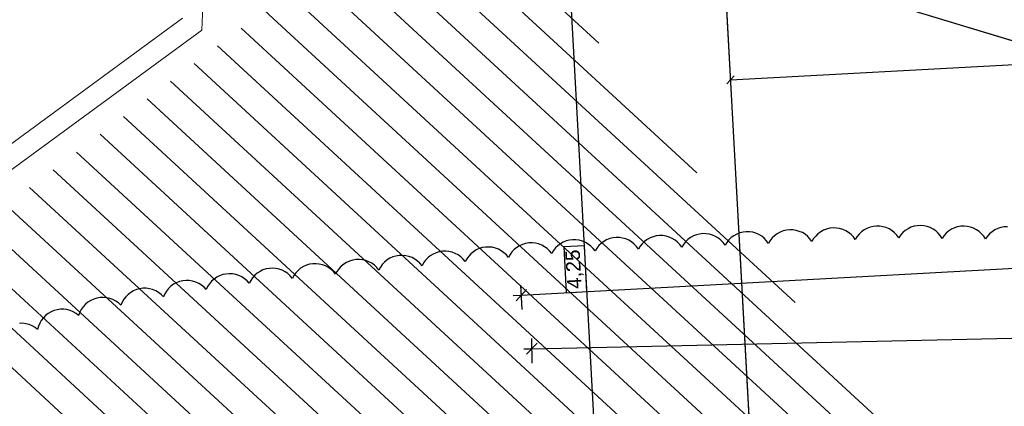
# Model space of a CAD drawing. Extents: x -779 to 790, y -208 to 633.
# Tile 127 of 232: x -424 to -288, y 450 to 504. Entities that reach past the tile are written whole.
import ezdxf
from ezdxf.lldxf.tags import DXFTag

# ---------------------------------------------------------------- set-up
doc = ezdxf.new("R2010")
doc.units = 0
doc.layers.get('0').update_dxf_attribs({"lineweight": 25})
for name, color, linetype, lineweight, true_color in [('02 Raster Bemaßung', 7, 'Continuous', 25, 0x848484), ('02 Raster Gebäude-A07F5V4QWF', 7, 'Continuous', 25, 0x848484), ('10 Wege Bestand - 2D', 9, 'Continuous', 18, 0x808080), ('30 Baugrubenplanung - Bemaßung', 7, 'Continuous', 25, 0x848484), ('91 Aufstellflächen Feuerwehr', 9, 'Continuous', 18, 0x808080), ('S_Mass', 150, 'Continuous', 25, 0x007fff), ('X_Aenderungen', 6, 'Continuous', 25, 0xff00ff)]:
    doc.layers.add(name, color=color, linetype=linetype, lineweight=lineweight, true_color=true_color)
doc.layers.add('02 Raster Gebäude-A07F5V53WF', color=7, linetype='Continuous', lineweight=13)
doc.layers.add('X_Allgemein', color=7, linetype='Continuous', lineweight=25)
doc.styles.get("Standard").update_dxf_attribs({"font": 'arial.ttf'})
tags = doc.linetypes.add('Raster-A07F5V4TWF', pattern=[0.2, 0.1, -0.05, 0, -0.05]).pattern_tags.tags
tags[10:11] = [DXFTag(74, 4), DXFTag(75, 0), DXFTag(340, '0'), DXFTag(46, 1.0), DXFTag(50, 0.0), DXFTag(44, 0.0), DXFTag(45, 0.0)]
tags[8:9] = [DXFTag(74, 4), DXFTag(75, 0), DXFTag(340, '0'), DXFTag(46, 1.0), DXFTag(50, 0.0), DXFTag(44, 0.0), DXFTag(45, 0.0)]
tags[6:7] = [DXFTag(74, 4), DXFTag(75, 0), DXFTag(340, '0'), DXFTag(46, 1.0), DXFTag(50, 0.0), DXFTag(44, 0.0), DXFTag(45, 0.0)]
tags[4:5] = [DXFTag(74, 4), DXFTag(75, 0), DXFTag(340, '0'), DXFTag(46, 1.0), DXFTag(50, 0.0), DXFTag(44, 0.0), DXFTag(45, 0.0)]
tags = doc.linetypes.add('Raster-A07F5V57WF', pattern=[0.2, 0.1, -0.05, 0, -0.05]).pattern_tags.tags
tags[10:11] = [DXFTag(74, 4), DXFTag(75, 0), DXFTag(340, '0'), DXFTag(46, 1.0), DXFTag(50, 0.0), DXFTag(44, 0.0), DXFTag(45, 0.0)]
tags[8:9] = [DXFTag(74, 4), DXFTag(75, 0), DXFTag(340, '0'), DXFTag(46, 1.0), DXFTag(50, 0.0), DXFTag(44, 0.0), DXFTag(45, 0.0)]
tags[6:7] = [DXFTag(74, 4), DXFTag(75, 0), DXFTag(340, '0'), DXFTag(46, 1.0), DXFTag(50, 0.0), DXFTag(44, 0.0), DXFTag(45, 0.0)]
tags[4:5] = [DXFTag(74, 4), DXFTag(75, 0), DXFTag(340, '0'), DXFTag(46, 1.0), DXFTag(50, 0.0), DXFTag(44, 0.0), DXFTag(45, 0.0)]
tags = doc.linetypes.add('Wipeout_Contour-A07F5V4SWF', pattern=[1, 0, -1]).pattern_tags.tags
tags[6:7] = [DXFTag(74, 4), DXFTag(75, 0), DXFTag(340, '0'), DXFTag(46, 1.0), DXFTag(50, 0.0), DXFTag(44, 0.0), DXFTag(45, 0.0)]
tags[4:5] = [DXFTag(74, 4), DXFTag(75, 0), DXFTag(340, '0'), DXFTag(46, 1.0), DXFTag(50, 0.0), DXFTag(44, 0.0), DXFTag(45, 0.0)]

# ---------------------------------------------------------------- blocks, each defined once
blk = doc.blocks.new('Referenz-A07F5V4VWF', base_point=(-401.42, -176.34))
at = {"layer": '02 Raster Bemaßung', "color": 0, "lineweight": -2}
blk.add_line((-347.73, 511.63), (-343.08, 426.72), dxfattribs=at)
at = {"layer": '02 Raster Bemaßung', "color": 0, "linetype": 'Wipeout_Contour-A07F5V4SWF', "lineweight": -2, "ltscale": 1.625}
for p, q in [((-345.55, 472.34), (-348.4, 472.18)), ((-345.2, 466.01), (-345.55, 472.34)), ((-348.4, 472.18), (-348.06, 465.86)), ((-348.06, 465.86), (-345.2, 466.01))]:
    blk.add_line(p, q, dxfattribs=at)
at = {"layer": '02 Raster Gebäude-A07F5V4QWF', "color": 0, "linetype": 'Raster-A07F5V4TWF', "lineweight": -2, "ltscale": 187.5}
for p, q in [((-327.56, 535.33), (-302.34, 74.48)), ((458.12, 274.96), (-306.45, 506.77))]:
    blk.add_line(p, q, dxfattribs=at)
at = {"layer": '30 Baugrubenplanung - Bemaßung', "color": 0, "lineweight": -2}
for p, q in [((-354.27, 465.52), (240.22, 498.05)), ((-354.16, 463.52), (-354.34, 466.92)), ((-355.39, 465.45), (-354.27, 465.52)), ((-353.56, 466.31), (-354.97, 464.73)), ((-352.8, 458.11), (-144.1, 462.73)), ((-352.07, 458.88), (-353.54, 457.35)), ((-352.76, 456.11), (-352.83, 459.52)), ((-353.93, 458.09), (-352.8, 458.11))]:
    blk.add_line(p, q, dxfattribs=at)
at = {"layer": '02 Raster Bemaßung', "color": 0, "linetype": 'ByBlock', "lineweight": -2, "ltscale": 2.25, "insert": (-347.91, 466.33), "char_height": 2.0003, "attachment_point": 1, "rotation": 93.132}
blk.add_mtext('{\\fArial;4,25}', dxfattribs=at)
blk = doc.blocks.new('Polylinie-A07F5V4XWF', base_point=(-290.57, 305.48))
at = {"color": 0, "linetype": 'ByBlock', "lineweight": -2, "ltscale": 0.25}
for points in [[(-288.96, 421.54), (-290.57, 421.54), (-252.53, 462.7)], [(-290.57, 421.54), (-252.53, 462.7), (-254.13, 462.7)]]:
    blk.add_solid(points, dxfattribs=at)
blk = doc.blocks.new('Referenz-A07F5V59WF', base_point=(-759.5, -206.19))
at = {"layer": '02 Raster Gebäude-A07F5V53WF', "color": 0, "linetype": 'Raster-A07F5V57WF', "ltscale": 117.000008}
for p, q in [((-327.53, 535.31), (-290.82, -135.32)), ((458.01, 274.99), (-306.42, 506.75))]:
    blk.add_line(p, q, dxfattribs=at)
at = {"layer": '10 Wege Bestand - 2D', "color": 0, "linetype": 'Continuous', "ltscale": 162.000017}
for p, q in [((-398.41, 502.16), (-397.25, 530.45)), ((-532.79, 407.26), (-401.08, 503.82)), ((-531.7, 404.44), (-398.41, 502.16))]:
    blk.add_line(p, q, dxfattribs=at)
at = {"layer": '91 Aufstellflächen Feuerwehr', "color": 0, "linetype": 'Continuous', "ltscale": 162.000017}
for p, q in [((-343.55, 500.37), (-367.02, 522.01)), ((-329.99, 482.42), (-370.27, 519.57)), ((-316.43, 464.48), (-373.52, 517.12)), ((-302.87, 446.53), (-376.77, 514.67)), ((-298.14, 436.73), (-380.01, 512.23)), ((-301.38, 434.28), (-383.26, 509.78)), ((-304.62, 431.82), (-386.51, 507.33)), ((-307.86, 429.37), (-389.75, 504.89)), ((-311.1, 426.92), (-393, 502.44)), ((-314.34, 424.47), (-396.25, 499.99)), ((-317.58, 422.02), (-399.49, 497.55)), ((-320.83, 419.57), (-402.74, 495.1)), ((-324.07, 417.11), (-405.99, 492.65)), ((-327.31, 414.66), (-409.23, 490.21)), ((-330.55, 412.21), (-412.48, 487.76)), ((-333.79, 409.76), (-415.73, 485.31)), ((-337.03, 407.31), (-418.97, 482.87)), ((-340.27, 404.85), (-422.22, 480.42)), ((-343.51, 402.4), (-425.47, 477.97)), ((-346.76, 399.95), (-428.72, 475.53)), ((-350, 397.5), (-431.96, 473.08)), ((-353.24, 395.05), (-435.21, 470.63)), ((-356.48, 392.59), (-438.46, 468.19))]:
    blk.add_line(p, q, dxfattribs=at)
blk = doc.blocks.new('Maß-A07F5VB7WF', base_point=(-325.88, 493.28))
at = {"color": 0, "linetype": 'ByBlock', "lineweight": -2, "ltscale": 0.25}
for p, q in [((-325.23, 493.28), (-325.88, 505.12)), ((-325.34, 495.28), (-148.96, 504.93)), ((-324.84, 495.83), (-325.84, 494.72))]:
    blk.add_line(p, q, dxfattribs=at)
blk = doc.blocks.new('Revisionswolke-A07F5VCJWF', base_point=(-672.16, -64.46))
at = {"color": 0, "linetype": 'ByBlock', "lineweight": -2, "ltscale": 0.25}
for p, q in [((-305.63, 475.02), (-306.07, 474.91)), ((-305.18, 475.07), (-305.63, 475.02)), ((-304.72, 475.05), (-305.18, 475.07)), ((-304.28, 474.98), (-304.72, 475.05)), ((-303.84, 474.86), (-304.28, 474.98)), ((-299.98, 475.04), (-300.41, 474.9)), ((-299.54, 475.12), (-299.98, 475.04)), ((-299.08, 475.15), (-299.54, 475.12)), ((-298.63, 475.11), (-299.08, 475.15)), ((-298.19, 475.01), (-298.63, 475.11)), ((-297.76, 474.86), (-298.19, 475.01)), ((-293.98, 474.96), (-294.41, 474.82)), ((-293.54, 475.04), (-293.98, 474.96)), ((-293.08, 475.06), (-293.54, 475.04)), ((-292.63, 475.02), (-293.08, 475.06)), ((-292.19, 474.93), (-292.63, 475.02)), ((-287.54, 474.95), (-287.98, 474.87)), ((-287.08, 474.98), (-287.54, 474.95)), ((-336.05, 473.6), (-336.47, 473.43)), ((-335.61, 473.71), (-336.05, 473.6)), ((-335.16, 473.76), (-335.61, 473.71)), ((-334.71, 473.75), (-335.16, 473.76)), ((-334.26, 473.68), (-334.71, 473.75)), ((-333.82, 473.55), (-334.26, 473.68)), ((-330.48, 473.7), (-330.88, 473.48)), ((-330.06, 473.86), (-330.48, 473.7)), ((-329.62, 473.97), (-330.06, 473.86)), ((-329.17, 474.02), (-329.62, 473.97)), ((-328.71, 474.01), (-329.17, 474.02)), ((-328.26, 473.94), (-328.71, 474.01)), ((-327.83, 473.81), (-328.26, 473.94)), ((-327.41, 473.63), (-327.83, 473.81)), ((-327.03, 473.4), (-327.41, 473.63)), ((-324.88, 473.74), (-325.25, 473.48)), ((-324.48, 473.96), (-324.88, 473.74)), ((-324.06, 474.13), (-324.48, 473.96)), ((-323.62, 474.23), (-324.06, 474.13)), ((-323.17, 474.28), (-323.62, 474.23)), ((-322.72, 474.27), (-323.17, 474.28)), ((-322.27, 474.21), (-322.72, 474.27)), ((-321.83, 474.08), (-322.27, 474.21)), ((-321.42, 473.9), (-321.83, 474.08)), ((-321.03, 473.66), (-321.42, 473.9)), ((-320.68, 473.38), (-321.03, 473.66)), ((-319.25, 473.74), (-319.58, 473.43)), ((-318.89, 474.01), (-319.25, 473.74)), ((-318.49, 474.23), (-318.89, 474.01)), ((-318.07, 474.39), (-318.49, 474.23)), ((-317.63, 474.5), (-318.07, 474.39)), ((-317.17, 474.55), (-317.63, 474.5)), ((-316.72, 474.54), (-317.17, 474.55)), ((-316.27, 474.47), (-316.72, 474.54)), ((-315.84, 474.34), (-316.27, 474.47)), ((-315.42, 474.16), (-315.84, 474.34)), ((-315.04, 473.93), (-315.42, 474.16)), ((-314.68, 473.64), (-315.04, 473.93)), ((-314.37, 473.31), (-314.68, 473.64)), ((-313.58, 473.69), (-313.87, 473.34)), ((-313.26, 474), (-313.58, 473.69)), ((-312.89, 474.27), (-313.26, 474)), ((-312.49, 474.49), (-312.89, 474.27)), ((-312.07, 474.65), (-312.49, 474.49)), ((-311.63, 474.76), (-312.07, 474.65)), ((-311.18, 474.81), (-311.63, 474.76)), ((-310.73, 474.8), (-311.18, 474.81)), ((-310.28, 474.73), (-310.73, 474.8)), ((-309.84, 474.61), (-310.28, 474.73)), ((-309.43, 474.42), (-309.84, 474.61)), ((-309.04, 474.19), (-309.43, 474.42)), ((-308.69, 473.91), (-309.04, 474.19)), ((-308.37, 473.58), (-308.69, 473.91)), ((-307.87, 473.6), (-308.11, 473.21)), ((-307.58, 473.95), (-307.87, 473.6)), ((-307.26, 474.26), (-307.58, 473.95)), ((-306.89, 474.53), (-307.26, 474.26)), ((-306.49, 474.75), (-306.89, 474.53)), ((-306.07, 474.91), (-306.49, 474.75)), ((-303.43, 474.67), (-303.84, 474.86)), ((-303.04, 474.44), (-303.43, 474.67)), ((-302.69, 474.15), (-303.04, 474.44)), ((-302.38, 473.82), (-302.69, 474.15)), ((-302.11, 473.46), (-302.38, 473.82)), ((-301.85, 473.83), (-302.11, 473.46)), ((-301.55, 474.17), (-301.85, 473.83)), ((-301.2, 474.46), (-301.55, 474.17)), ((-300.82, 474.71), (-301.2, 474.46)), ((-300.41, 474.9), (-300.82, 474.71)), ((-297.36, 474.66), (-297.76, 474.86)), ((-296.99, 474.4), (-297.36, 474.66)), ((-296.65, 474.1), (-296.99, 474.4)), ((-296.36, 473.75), (-296.65, 474.1)), ((-296.11, 473.37), (-296.36, 473.75)), ((-295.85, 473.74), (-296.11, 473.37)), ((-295.55, 474.08), (-295.85, 473.74)), ((-295.2, 474.37), (-295.55, 474.08)), ((-294.82, 474.62), (-295.2, 474.37)), ((-294.41, 474.82), (-294.82, 474.62)), ((-291.76, 474.78), (-292.19, 474.93)), ((-291.36, 474.57), (-291.76, 474.78)), ((-290.98, 474.31), (-291.36, 474.57)), ((-290.65, 474.01), (-290.98, 474.31)), ((-290.35, 473.67), (-290.65, 474.01)), ((-290.11, 473.29), (-290.35, 473.67)), ((-289.85, 473.66), (-290.11, 473.29)), ((-289.55, 474), (-289.85, 473.66)), ((-289.2, 474.29), (-289.55, 474)), ((-288.82, 474.54), (-289.2, 474.29)), ((-288.41, 474.73), (-288.82, 474.54)), ((-287.98, 474.87), (-288.41, 474.73)), ((-354.52, 472.34), (-354.9, 472.11)), ((-354.1, 472.53), (-354.52, 472.34)), ((-353.67, 472.66), (-354.1, 472.53)), ((-353.22, 472.73), (-353.67, 472.66)), ((-352.77, 472.75), (-353.22, 472.73)), ((-352.32, 472.7), (-352.77, 472.75)), ((-351.88, 472.6), (-352.32, 472.7)), ((-351.45, 472.44), (-351.88, 472.6)), ((-351.05, 472.22), (-351.45, 472.44)), ((-349.24, 472.36), (-349.56, 472.04)), ((-348.87, 472.63), (-349.24, 472.36)), ((-348.48, 472.86), (-348.87, 472.63)), ((-348.06, 473.02), (-348.48, 472.86)), ((-347.62, 473.14), (-348.06, 473.02)), ((-347.17, 473.19), (-347.62, 473.14)), ((-346.72, 473.19), (-347.17, 473.19)), ((-346.27, 473.12), (-346.72, 473.19)), ((-345.83, 473), (-346.27, 473.12)), ((-345.41, 472.82), (-345.83, 473)), ((-345.02, 472.59), (-345.41, 472.82)), ((-344.67, 472.31), (-345.02, 472.59)), ((-344.35, 471.99), (-344.67, 472.31)), ((-343.56, 472.37), (-343.84, 472.02)), ((-343.23, 472.68), (-343.56, 472.37)), ((-342.87, 472.95), (-343.23, 472.68)), ((-342.47, 473.17), (-342.87, 472.95)), ((-342.05, 473.33), (-342.47, 473.17)), ((-341.61, 473.44), (-342.05, 473.33)), ((-341.16, 473.49), (-341.61, 473.44)), ((-340.7, 473.48), (-341.16, 473.49)), ((-340.26, 473.41), (-340.7, 473.48)), ((-339.82, 473.29), (-340.26, 473.41)), ((-339.41, 473.1), (-339.82, 473.29)), ((-339.02, 472.87), (-339.41, 473.1)), ((-338.66, 472.58), (-339.02, 472.87)), ((-338.35, 472.26), (-338.66, 472.58)), ((-338.08, 471.89), (-338.35, 472.26)), ((-337.85, 472.28), (-338.08, 471.89)), ((-337.56, 472.63), (-337.85, 472.28)), ((-337.24, 472.95), (-337.56, 472.63)), ((-336.87, 473.22), (-337.24, 472.95)), ((-336.47, 473.43), (-336.87, 473.22)), ((-333.41, 473.37), (-333.82, 473.55)), ((-333.02, 473.13), (-333.41, 473.37)), ((-332.67, 472.85), (-333.02, 473.13)), ((-332.36, 472.52), (-332.67, 472.85)), ((-332.09, 472.16), (-332.36, 472.52)), ((-331.85, 472.54), (-332.09, 472.16)), ((-331.57, 472.9), (-331.85, 472.54)), ((-331.24, 473.21), (-331.57, 472.9)), ((-330.88, 473.48), (-331.24, 473.21)), ((-326.67, 473.11), (-327.03, 473.4)), ((-326.36, 472.79), (-326.67, 473.11)), ((-326.09, 472.42), (-326.36, 472.79)), ((-325.86, 472.81), (-326.09, 472.42)), ((-325.57, 473.16), (-325.86, 472.81)), ((-325.25, 473.48), (-325.57, 473.16)), ((-320.36, 473.05), (-320.68, 473.38)), ((-320.1, 472.68), (-320.36, 473.05)), ((-319.86, 473.07), (-320.1, 472.68)), ((-319.58, 473.43), (-319.86, 473.07)), ((-314.1, 472.95), (-314.37, 473.31)), ((-313.87, 473.34), (-314.1, 472.95)), ((-308.11, 473.21), (-308.37, 473.58)), ((-371.59, 470.93), (-372.02, 470.8)), ((-371.14, 471.01), (-371.59, 470.93)), ((-370.69, 471.02), (-371.14, 471.01)), ((-370.24, 470.97), (-370.69, 471.02)), ((-369.8, 470.87), (-370.24, 470.97)), ((-369.37, 470.71), (-369.8, 470.87)), ((-366.85, 470.95), (-367.2, 470.67)), ((-366.46, 471.19), (-366.85, 470.95)), ((-366.05, 471.38), (-366.46, 471.19)), ((-365.62, 471.51), (-366.05, 471.38)), ((-365.17, 471.58), (-365.62, 471.51)), ((-364.72, 471.6), (-365.17, 471.58)), ((-364.27, 471.55), (-364.72, 471.6)), ((-363.82, 471.45), (-364.27, 471.55)), ((-363.4, 471.29), (-363.82, 471.45)), ((-363, 471.07), (-363.4, 471.29)), ((-362.63, 470.81), (-363, 471.07)), ((-361.54, 470.91), (-361.8, 470.54)), ((-361.23, 471.24), (-361.54, 470.91)), ((-360.88, 471.53), (-361.23, 471.24)), ((-360.49, 471.77), (-360.88, 471.53)), ((-360.08, 471.95), (-360.49, 471.77)), ((-359.64, 472.09), (-360.08, 471.95)), ((-359.2, 472.16), (-359.64, 472.09)), ((-358.74, 472.17), (-359.2, 472.16)), ((-358.29, 472.13), (-358.74, 472.17)), ((-357.85, 472.02), (-358.29, 472.13)), ((-357.43, 471.86), (-357.85, 472.02)), ((-357.03, 471.65), (-357.43, 471.86)), ((-356.66, 471.38), (-357.03, 471.65)), ((-356.33, 471.07), (-356.66, 471.38)), ((-356.04, 470.72), (-356.33, 471.07)), ((-355.83, 471.12), (-356.04, 470.72)), ((-355.56, 471.49), (-355.83, 471.12)), ((-355.25, 471.82), (-355.56, 471.49)), ((-354.9, 472.11), (-355.25, 471.82)), ((-350.69, 471.96), (-351.05, 472.22)), ((-350.36, 471.65), (-350.69, 471.96)), ((-350.07, 471.3), (-350.36, 471.65)), ((-349.84, 471.69), (-350.07, 471.3)), ((-349.56, 472.04), (-349.84, 471.69)), ((-344.08, 471.63), (-344.35, 471.99)), ((-343.84, 472.02), (-344.08, 471.63)), ((-383.97, 469.65), (-384.38, 469.46)), ((-383.54, 469.78), (-383.97, 469.65)), ((-383.09, 469.85), (-383.54, 469.78)), ((-382.64, 469.87), (-383.09, 469.85)), ((-382.19, 469.82), (-382.64, 469.87)), ((-381.75, 469.72), (-382.19, 469.82)), ((-381.32, 469.56), (-381.75, 469.72)), ((-380.92, 469.34), (-381.32, 469.56)), ((-379.15, 469.51), (-379.46, 469.18)), ((-378.8, 469.8), (-379.15, 469.51)), ((-378.41, 470.04), (-378.8, 469.8)), ((-378, 470.23), (-378.41, 470.04)), ((-377.56, 470.36), (-378, 470.23)), ((-377.12, 470.43), (-377.56, 470.36)), ((-376.66, 470.44), (-377.12, 470.43)), ((-376.21, 470.4), (-376.66, 470.44)), ((-375.77, 470.29), (-376.21, 470.4)), ((-375.35, 470.13), (-375.77, 470.29)), ((-374.95, 469.92), (-375.35, 470.13)), ((-374.58, 469.65), (-374.95, 469.92)), ((-374.25, 469.34), (-374.58, 469.65)), ((-373.48, 469.76), (-373.75, 469.39)), ((-373.17, 470.09), (-373.48, 469.76)), ((-372.82, 470.38), (-373.17, 470.09)), ((-372.44, 470.62), (-372.82, 470.38)), ((-372.02, 470.8), (-372.44, 470.62)), ((-368.97, 470.5), (-369.37, 470.71)), ((-368.61, 470.23), (-368.97, 470.5)), ((-368.28, 469.92), (-368.61, 470.23)), ((-367.99, 469.57), (-368.28, 469.92)), ((-367.78, 469.97), (-367.99, 469.57)), ((-367.51, 470.34), (-367.78, 469.97)), ((-367.2, 470.67), (-367.51, 470.34)), ((-362.3, 470.5), (-362.63, 470.81)), ((-362.02, 470.15), (-362.3, 470.5)), ((-361.8, 470.54), (-362.02, 470.15)), ((-395.96, 468.2), (-396.36, 467.99)), ((-395.53, 468.35), (-395.96, 468.2)), ((-395.09, 468.44), (-395.53, 468.35)), ((-394.64, 468.48), (-395.09, 468.44)), ((-394.19, 468.45), (-394.64, 468.48)), ((-393.74, 468.37), (-394.19, 468.45)), ((-393.31, 468.23), (-393.74, 468.37)), ((-392.9, 468.04), (-393.31, 468.23)), ((-391.1, 468.27), (-391.41, 467.93)), ((-390.76, 468.56), (-391.1, 468.27)), ((-390.38, 468.81), (-390.76, 468.56)), ((-389.97, 469), (-390.38, 468.81)), ((-389.53, 469.14), (-389.97, 469)), ((-389.09, 469.22), (-389.53, 469.14)), ((-388.64, 469.24), (-389.09, 469.22)), ((-388.18, 469.21), (-388.64, 469.24)), ((-387.74, 469.11), (-388.18, 469.21)), ((-387.31, 468.96), (-387.74, 469.11)), ((-386.91, 468.75), (-387.31, 468.96)), ((-386.54, 468.49), (-386.91, 468.75)), ((-386.2, 468.19), (-386.54, 468.49)), ((-385.91, 467.84), (-386.2, 468.19)), ((-385.7, 468.24), (-385.91, 467.84)), ((-385.43, 468.61), (-385.7, 468.24)), ((-385.12, 468.94), (-385.43, 468.61)), ((-384.77, 469.23), (-385.12, 468.94)), ((-384.38, 469.46), (-384.77, 469.23)), ((-380.55, 469.08), (-380.92, 469.34)), ((-380.22, 468.77), (-380.55, 469.08)), ((-379.94, 468.42), (-380.22, 468.77)), ((-379.72, 468.82), (-379.94, 468.42)), ((-379.46, 469.18), (-379.72, 468.82)), ((-373.96, 468.99), (-374.25, 469.34)), ((-373.75, 469.39), (-373.96, 468.99)), ((-402.32, 467.02), (-402.69, 466.75)), ((-401.92, 467.24), (-402.32, 467.02)), ((-401.5, 467.4), (-401.92, 467.24)), ((-401.06, 467.5), (-401.5, 467.4)), ((-400.61, 467.55), (-401.06, 467.5)), ((-400.16, 467.54), (-400.61, 467.55)), ((-399.71, 467.46), (-400.16, 467.54)), ((-399.27, 467.33), (-399.71, 467.46)), ((-398.86, 467.15), (-399.27, 467.33)), ((-398.47, 466.91), (-398.86, 467.15)), ((-398.12, 466.63), (-398.47, 466.91)), ((-397.37, 467.09), (-397.62, 466.71)), ((-397.07, 467.43), (-397.37, 467.09)), ((-396.74, 467.73), (-397.07, 467.43)), ((-396.36, 467.99), (-396.74, 467.73)), ((-392.52, 467.79), (-392.9, 468.04)), ((-392.18, 467.5), (-392.52, 467.79)), ((-391.87, 467.16), (-392.18, 467.5)), ((-391.66, 467.56), (-391.87, 467.16)), ((-391.41, 467.93), (-391.66, 467.56)), ((-408.62, 465.62), (-408.94, 465.3)), ((-408.26, 465.89), (-408.62, 465.62)), ((-407.86, 466.12), (-408.26, 465.89)), ((-407.44, 466.29), (-407.86, 466.12)), ((-407.01, 466.41), (-407.44, 466.29)), ((-406.56, 466.47), (-407.01, 466.41)), ((-406.1, 466.47), (-406.56, 466.47)), ((-405.66, 466.41), (-406.1, 466.47)), ((-405.22, 466.29), (-405.66, 466.41)), ((-404.8, 466.12), (-405.22, 466.29)), ((-404.41, 465.89), (-404.8, 466.12)), ((-404.05, 465.61), (-404.41, 465.89)), ((-403.73, 465.29), (-404.05, 465.61)), ((-403.54, 465.71), (-403.73, 465.29)), ((-403.3, 466.09), (-403.54, 465.71)), ((-403.02, 466.44), (-403.3, 466.09)), ((-402.69, 466.75), (-403.02, 466.44)), ((-397.81, 466.3), (-398.12, 466.63)), ((-397.62, 466.71), (-397.81, 466.3)), ((-414.51, 464.25), (-414.82, 463.92)), ((-414.16, 464.54), (-414.51, 464.25)), ((-413.78, 464.78), (-414.16, 464.54)), ((-413.37, 464.97), (-413.78, 464.78)), ((-412.94, 465.11), (-413.37, 464.97)), ((-412.49, 465.19), (-412.94, 465.11)), ((-412.04, 465.2), (-412.49, 465.19)), ((-411.59, 465.16), (-412.04, 465.2)), ((-411.14, 465.06), (-411.59, 465.16)), ((-410.72, 464.91), (-411.14, 465.06)), ((-410.32, 464.7), (-410.72, 464.91)), ((-409.95, 464.44), (-410.32, 464.7)), ((-409.61, 464.13), (-409.95, 464.44)), ((-409.44, 464.55), (-409.61, 464.13)), ((-409.21, 464.94), (-409.44, 464.55)), ((-408.94, 465.3), (-409.21, 464.94)), ((-419.66, 462.98), (-420.02, 462.7)), ((-419.27, 463.21), (-419.66, 462.98)), ((-418.85, 463.38), (-419.27, 463.21)), ((-418.41, 463.5), (-418.85, 463.38)), ((-417.96, 463.56), (-418.41, 463.5)), ((-417.51, 463.57), (-417.96, 463.56)), ((-417.06, 463.51), (-417.51, 463.57)), ((-416.62, 463.39), (-417.06, 463.51)), ((-416.2, 463.22), (-416.62, 463.39)), ((-415.81, 463), (-416.2, 463.22)), ((-415.45, 462.72), (-415.81, 463)), ((-415.29, 463.15), (-415.45, 462.72)), ((-415.08, 463.55), (-415.29, 463.15)), ((-414.82, 463.92), (-415.08, 463.55)), ((-423.18, 461.62), (-423.64, 461.61)), ((-422.73, 461.56), (-423.18, 461.62)), ((-422.3, 461.44), (-422.73, 461.56)), ((-421.88, 461.27), (-422.3, 461.44)), ((-420.83, 461.63), (-421.01, 461.21)), ((-420.61, 462.02), (-420.83, 461.63)), ((-420.33, 462.38), (-420.61, 462.02)), ((-420.02, 462.7), (-420.33, 462.38)), ((-421.48, 461.05), (-421.88, 461.27)), ((-421.12, 460.77), (-421.48, 461.05)), ((-421.01, 461.21), (-421.12, 460.77))]:
    blk.add_line(p, q, dxfattribs=at)

msp = doc.modelspace()

# ---------------------------------------------------------------- block references
at = {"color": 8, "lineweight": 25, "ltscale": 1250, "true_color": 0x808080}
msp.add_blockref('Referenz-A07F5V59WF', (-759.5, -206.19), dxfattribs=at)
at = {"color": 8, "lineweight": 25, "ltscale": 12.5, "true_color": 0x808080}
msp.add_blockref('Referenz-A07F5V4VWF', (-401.42, -176.34), dxfattribs=at)
at = {"layer": 'S_Mass', "ltscale": 0.25}
msp.add_blockref('Maß-A07F5VB7WF', (-325.88, 493.28), dxfattribs=at)
at = {"layer": 'X_Aenderungen', "ltscale": 0.25}
msp.add_blockref('Revisionswolke-A07F5VCJWF', (-672.16, -64.46), dxfattribs=at)
at = {"layer": 'X_Allgemein', "color": 1, "ltscale": 0.25, "true_color": 0xff0000}
msp.add_blockref('Polylinie-A07F5V4XWF', (-290.57, 305.48), dxfattribs=at)

doc.saveas('drawing.dxf')
